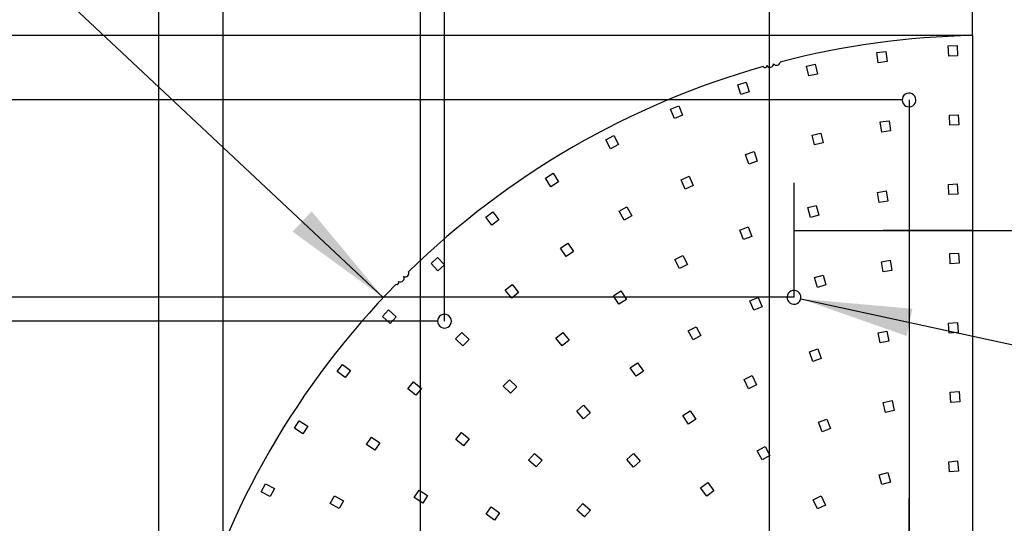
# Model space of a CAD drawing. Header units: millimetres. Extents: x 0 to 210, y 0 to 297.
# Tile 5 of 13: x 77 to 108, y 148 to 164. Entities that reach past the tile are written whole.
import ezdxf
from ezdxf.enums import TextEntityAlignment as Align

# ---------------------------------------------------------------- set-up
doc = ezdxf.new("R2010")
doc.units = ezdxf.units.MM
doc.header["$LTSCALE"] = 19.36
doc.layers.get('0').update_dxf_attribs({"linetype": 'CONTINUOUS'})
doc.layers.add('Z_DIM_2D', color=7, linetype='CONTINUOUS')
doc.styles.add('TEXTSTYLE_3', font='helveticaneueltw1g-ltcn.otf')
doc.styles.add('TEXTSTYLE_4', font='gdt', dxfattribs={"width": 0.7})
doc.dimstyles.new('DIMSTYLE_3', dxfattribs={"dimtxt": 2.1, "dimasz": 3.5, "dimexe": 1.5, "dimexo": 0, "dimgap": 0.525, "dimtad": 1, "dimdec": 3, "dimlfac": 10, "dimdsep": 46, "dimtxsty": 'TEXTSTYLE_3', "dimblk": '_FILLED', "dimblk1": '_FILLED', "dimblk2": '_FILLED', "dimcen": 0.09, "dimclrt": 5, "dimadec": 3, "dimazin": 2, "dimtol": 1, "dimtp": 0.3, "dimtm": 0.3, "dimtfac": 1, "dimtdec": 3, "dimtofl": 0, "dimtmove": 0, "dimatfit": 3, "dimldrblk": '_FILLED', "dimfxl": 0, "dimtolj": 1, "dimarcsym": 0})
doc.dimstyles.new('DIMSTYLE_4', dxfattribs={"dimtxt": 2.1, "dimasz": 3.5, "dimexe": 1.5, "dimexo": 0, "dimgap": 0.525, "dimtad": 1, "dimlfac": 10, "dimdsep": 46, "dimtxsty": 'TEXTSTYLE_3', "dimblk": '_FILLED', "dimblk1": '_FILLED', "dimblk2": '_FILLED', "dimcen": 0.09, "dimclrt": 5, "dimazin": 2, "dimtol": 1, "dimtp": 0.3, "dimtm": 0.3, "dimtfac": 1, "dimtofl": 0, "dimtmove": 0, "dimatfit": 3, "dimldrblk": '_FILLED', "dimfxl": 0, "dimtolj": 1, "dimarcsym": 0})
doc.dimstyles.new('DIMSTYLE_5', dxfattribs={"dimtxt": 2.1, "dimasz": 3.5, "dimexe": 1.5, "dimexo": 0, "dimgap": 0.525, "dimtad": 1, "dimlfac": 10, "dimdsep": 46, "dimtxsty": 'TEXTSTYLE_3', "dimblk": '_FILLED', "dimblk1": '_FILLED', "dimblk2": '_FILLED', "dimcen": 0.09, "dimclrt": 5, "dimazin": 2, "dimtol": 1, "dimtp": 0.4, "dimtm": 0.4, "dimtfac": 1, "dimtofl": 0, "dimtmove": 0, "dimatfit": 3, "dimldrblk": '_FILLED', "dimfxl": 0, "dimtolj": 1, "dimarcsym": 0})
doc.dimstyles.new('DIMSTYLE_7', dxfattribs={"dimtxt": 2.1, "dimasz": 3.5, "dimexe": 1.5, "dimexo": 0, "dimtad": 1, "dimdec": 3, "dimlfac": 10, "dimdsep": 46, "dimtxsty": 'TEXTSTYLE_3', "dimblk": '_FILLED', "dimblk1": '_FILLED', "dimblk2": '_FILLED', "dimcen": 0.09, "dimclrt": 5, "dimadec": 3, "dimazin": 2, "dimtol": 1, "dimtp": 0.1, "dimtm": 0.1, "dimtfac": 1, "dimtdec": 3, "dimtofl": 0, "dimtmove": 0, "dimatfit": 1, "dimldrblk": '_FILLED', "dimfxl": 0, "dimtolj": 1, "dimarcsym": 0})
doc.dimstyles.new('DIMSTYLE_8', dxfattribs={"dimtxt": 2.1, "dimasz": 3.5, "dimexe": 1.5, "dimexo": 0, "dimtad": 1, "dimdec": 3, "dimlfac": 10, "dimdsep": 46, "dimtxsty": 'TEXTSTYLE_3', "dimblk": '_FILLED', "dimblk1": '_FILLED', "dimblk2": '_FILLED', "dimcen": 0.09, "dimclrt": 5, "dimadec": 3, "dimazin": 2, "dimtol": 1, "dimtp": 1, "dimtm": 1, "dimtfac": 1, "dimtdec": 3, "dimtofl": 0, "dimtmove": 0, "dimatfit": 3, "dimldrblk": '_FILLED', "dimfxl": 0, "dimtolj": 1, "dimarcsym": 0})

# ---------------------------------------------------------------- blocks, each defined once
blk = doc.blocks.new('*D4')
at = {"layer": 'Z_DIM_2D', "color": 2, "linetype": 'Continuous', "transparency": 16777216}
for p, q in [((105.139, 139.736), (105.139, 148.765)), ((105.139, 147.265), (106.139, 147.265)), ((107.139, 147.265), (106.139, 147.265)), ((106.139, 147.265), (116.203, 147.265))]:
    blk.add_line(p, q, dxfattribs=at)
at = {"layer": 'Z_DIM_2D', "color": 5, "linetype": 'Continuous', "transparency": 16777216}
for s, height, style, p in [('20', 2.1, 'TEXTSTYLE_3', (109.199, 147.79)), ('`', 1.47, 'TEXTSTYLE_4', (112.02, 148.105)), ('0.3', 1.47, 'TEXTSTYLE_3', (113.735, 148.105))]:
    blk.add_text(s, height=height, dxfattribs=dict(at, style=style)).set_placement(p)
blk = doc.blocks.new('_FILLED')
at = {"color": 0, "linetype": 'ByBlock'}
blk.add_solid([(0, 0), (-1, 0.125), (-1, -0.125)], dxfattribs=at)
blk = doc.blocks.new('_NONE')
blk = doc.blocks.new('*D5')
at = {"layer": 'Z_DIM_2D', "color": 2, "linetype": 'Continuous', "transparency": 16777216}
for p, q in [((100.751, 144.124), (100.751, 167.021)), ((107.139, 163.331), (107.139, 167.021)), ((100.751, 165.521), (103.945, 165.521)), ((107.139, 165.521), (103.945, 165.521)), ((103.945, 165.521), (118.823, 165.521))]:
    blk.add_line(p, q, dxfattribs=at)
at = {"layer": 'Z_DIM_2D', "color": 5, "linetype": 'Continuous', "transparency": 16777216}
for s, height, style, p in [('63.88', 2.1, 'TEXTSTYLE_3', (108.293, 166.046)), ('`', 1.47, 'TEXTSTYLE_4', (114.64, 166.361)), ('0.3', 1.47, 'TEXTSTYLE_3', (116.355, 166.361))]:
    blk.add_text(s, height=height, dxfattribs=dict(at, style=style)).set_placement(p)
blk = doc.blocks.new('*D6')
at = {"layer": 'Z_DIM_2D', "color": 2, "linetype": 'Continuous', "transparency": 16777216}
for p, q in [((101.521, 155.098), (101.521, 158.704)), ((101.521, 157.204), (104.33, 157.204)), ((107.139, 157.204), (104.33, 157.204)), ((104.33, 157.204), (119.333, 157.204))]:
    blk.add_line(p, q, dxfattribs=at)
at = {"layer": 'Z_DIM_2D', "color": 5, "linetype": 'Continuous', "transparency": 16777216}
for s, height, style, p in [('56.18', 2.1, 'TEXTSTYLE_3', (108.802, 157.729)), ('`', 1.47, 'TEXTSTYLE_4', (115.149, 158.044)), ('0.3', 1.47, 'TEXTSTYLE_3', (116.864, 158.044))]:
    blk.add_text(s, height=height, dxfattribs=dict(at, style=style)).set_placement(p)
blk = doc.blocks.new('*D7')
at = {"layer": 'Z_DIM_2D', "color": 2, "linetype": 'Continuous', "transparency": 16777216}
for p, q in [((89.777, 143.352), (89.777, 173.707)), ((107.139, 163.331), (107.139, 173.707)), ((89.777, 172.207), (98.458, 172.207)), ((107.139, 172.207), (98.458, 172.207))]:
    blk.add_line(p, q, dxfattribs=at)
at = {"layer": 'Z_DIM_2D', "color": 5, "linetype": 'Continuous', "transparency": 16777216}
for s, height, style, p in [('173.62', 2.1, 'TEXTSTYLE_3', (96.366, 172.732)), ('`', 1.47, 'TEXTSTYLE_4', (101.102, 173.047)), ('0.3', 1.47, 'TEXTSTYLE_3', (103.194, 173.047))]:
    blk.add_text(s, height=height, dxfattribs=dict(at, style=style)).set_placement(p, align=Align.CENTER)
blk = doc.blocks.new('*D8')
at = {"layer": 'Z_DIM_2D', "color": 2, "linetype": 'Continuous', "transparency": 16777216}
for p, q in [((90.526, 154.348), (90.526, 169.97)), ((107.139, 163.331), (107.139, 169.97)), ((90.526, 168.47), (98.833, 168.47)), ((107.139, 168.47), (98.833, 168.47))]:
    blk.add_line(p, q, dxfattribs=at)
at = {"layer": 'Z_DIM_2D', "color": 5, "linetype": 'Continuous', "transparency": 16777216}
for s, height, style, p in [('166.13', 2.1, 'TEXTSTYLE_3', (96.741, 168.995)), ('`', 1.47, 'TEXTSTYLE_4', (101.477, 169.31)), ('0.3', 1.47, 'TEXTSTYLE_3', (103.569, 169.31))]:
    blk.add_text(s, height=height, dxfattribs=dict(at, style=style)).set_placement(p, align=Align.CENTER)
blk = doc.blocks.new('*D9')
at = {"layer": 'Z_DIM_2D', "color": 2, "linetype": 'Continuous', "transparency": 16777216}
for p, q in [((81.544, 137.736), (81.544, 180.978)), ((107.139, 163.331), (107.139, 180.978)), ((81.544, 179.478), (94.341, 179.478)), ((107.139, 179.478), (94.341, 179.478))]:
    blk.add_line(p, q, dxfattribs=at)
at = {"layer": 'Z_DIM_2D', "color": 5, "linetype": 'Continuous', "transparency": 16777216}
for s, height, style, p in [('255.95', 2.1, 'TEXTSTYLE_3', (92.25, 180.003)), ('`', 1.47, 'TEXTSTYLE_4', (96.986, 180.318)), ('0.4', 1.47, 'TEXTSTYLE_3', (99.077, 180.318))]:
    blk.add_text(s, height=height, dxfattribs=dict(at, style=style)).set_placement(p, align=Align.CENTER)
blk = doc.blocks.new('*D10')
at = {"layer": 'Z_DIM_2D', "color": 2, "linetype": 'Continuous', "transparency": 16777216}
for p, q in [((83.569, 139.736), (83.569, 177.761)), ((107.139, 163.331), (107.139, 177.761)), ((83.569, 176.261), (95.354, 176.261)), ((107.139, 176.261), (95.354, 176.261))]:
    blk.add_line(p, q, dxfattribs=at)
at = {"layer": 'Z_DIM_2D', "color": 5, "linetype": 'Continuous', "transparency": 16777216}
for s, height, style, p in [('235.7', 2.1, 'TEXTSTYLE_3', (93.262, 176.786)), ('`', 1.47, 'TEXTSTYLE_4', (97.293, 177.101)), ('0.3', 1.47, 'TEXTSTYLE_3', (99.385, 177.101))]:
    blk.add_text(s, height=height, dxfattribs=dict(at, style=style)).set_placement(p, align=Align.CENTER)
blk = doc.blocks.new('*D14')
at = {"layer": 'Z_DIM_2D', "color": 2, "linetype": 'Continuous', "transparency": 16777216}
for p, q in [((101.523, 155.098), (66.645, 155.098)), ((68.145, 155.098), (68.145, 146.417)), ((68.145, 137.736), (68.145, 146.417)), ((81.544, 137.736), (66.645, 137.736))]:
    blk.add_line(p, q, dxfattribs=at)
at = {"layer": 'Z_DIM_2D', "color": 5, "linetype": 'Continuous', "transparency": 16777216}
for s, height, style, p in [('0.3', 1.47, 'TEXTSTYLE_3', (67.305, 151.153)), ('`', 1.47, 'TEXTSTYLE_4', (67.305, 149.062)), ('173.62', 2.1, 'TEXTSTYLE_3', (67.62, 144.325))]:
    blk.add_text(s, height=height, rotation=90, dxfattribs=dict(at, style=style)).set_placement(p, align=Align.CENTER)
blk = doc.blocks.new('*D15')
at = {"layer": 'Z_DIM_2D', "color": 2, "linetype": 'Continuous', "transparency": 16777216}
for p, q in [((90.311, 154.348), (71.172, 154.348)), ((72.672, 154.348), (72.672, 146.042)), ((72.672, 137.736), (72.672, 146.042)), ((81.544, 137.736), (71.172, 137.736))]:
    blk.add_line(p, q, dxfattribs=at)
at = {"layer": 'Z_DIM_2D', "color": 5, "linetype": 'Continuous', "transparency": 16777216}
for s, height, style, p in [('0.3', 1.47, 'TEXTSTYLE_3', (71.832, 150.778)), ('`', 1.47, 'TEXTSTYLE_4', (71.832, 148.687)), ('166.13', 2.1, 'TEXTSTYLE_3', (72.147, 143.951))]:
    blk.add_text(s, height=height, rotation=90, dxfattribs=dict(at, style=style)).set_placement(p, align=Align.CENTER)
blk = doc.blocks.new('*D16')
at = {"layer": 'Z_DIM_2D', "color": 2, "linetype": 'Continuous', "transparency": 16777216}
for p, q in [((104.924, 161.306), (61.74, 161.306)), ((63.24, 161.306), (63.24, 149.521)), ((63.24, 137.736), (63.24, 149.521)), ((81.544, 137.736), (61.74, 137.736))]:
    blk.add_line(p, q, dxfattribs=at)
at = {"layer": 'Z_DIM_2D', "color": 5, "linetype": 'Continuous', "transparency": 16777216}
for s, height, style, p in [('0.3', 1.47, 'TEXTSTYLE_3', (62.4, 153.552)), ('`', 1.47, 'TEXTSTYLE_4', (62.4, 151.46)), ('235.7', 2.1, 'TEXTSTYLE_3', (62.715, 147.429))]:
    blk.add_text(s, height=height, rotation=90, dxfattribs=dict(at, style=style)).set_placement(p, align=Align.CENTER)
blk = doc.blocks.new('*D17')
at = {"layer": 'Z_DIM_2D', "color": 2, "linetype": 'Continuous', "transparency": 16777216}
for p, q in [((107.139, 163.331), (57.474, 163.331)), ((58.974, 163.331), (58.974, 150.534)), ((58.974, 137.736), (58.974, 150.534)), ((81.544, 137.736), (57.474, 137.736))]:
    blk.add_line(p, q, dxfattribs=at)
at = {"layer": 'Z_DIM_2D', "color": 5, "linetype": 'Continuous', "transparency": 16777216}
for s, height, style, p in [('0.4', 1.47, 'TEXTSTYLE_3', (58.134, 155.27)), ('`', 1.47, 'TEXTSTYLE_4', (58.134, 153.178)), ('255.95', 2.1, 'TEXTSTYLE_3', (58.449, 148.442))]:
    blk.add_text(s, height=height, rotation=90, dxfattribs=dict(at, style=style)).set_placement(p, align=Align.CENTER)
blk = doc.blocks.new('*D18')
at = {"layer": 'Z_DIM_2D', "color": 2, "linetype": 'Continuous', "transparency": 16777216}
blk.add_line((101.733, 155.052), (123.414, 150.346), dxfattribs=at)
at = {"layer": 'Z_DIM_2D', "color": 2, "linetype": 'Continuous', "transparency": 16777216, "xscale": 3.5, "yscale": 3.5, "zscale": 3.5, "rotation": 167.7528428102}
blk.add_blockref('_FILLED', (101.733, 155.052), dxfattribs=at)
at = {"layer": 'Z_DIM_2D', "color": 5, "linetype": 'Continuous', "transparency": 16777216}
for s, height, style, p in [('n', 2.1, 'TEXTSTYLE_4', (108.853, 154.044)), ('4.3', 2.1, 'TEXTSTYLE_3', (111.589, 153.45)), ('`', 1.47, 'TEXTSTYLE_4', (115.101, 153.01)), ('0.1', 1.47, 'TEXTSTYLE_3', (116.777, 152.646)), (' (7x)', 2.1, 'TEXTSTYLE_3', (119.123, 151.815))]:
    blk.add_text(s, height=height, rotation=-12.2472, dxfattribs=dict(at, style=style)).set_placement(p)
blk = doc.blocks.new('*D19')
at = {"layer": 'Z_DIM_2D', "color": 2, "linetype": 'Continuous', "transparency": 16777216}
blk.add_line((88.6, 155.089), (72.704, 169.996), dxfattribs=at)
at = {"layer": 'Z_DIM_2D', "color": 2, "linetype": 'Continuous', "transparency": 16777216, "xscale": 3.5, "yscale": 3.5, "zscale": 3.5, "rotation": 316.840191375}
blk.add_blockref('_FILLED', (88.6, 155.089), dxfattribs=at)
at = {"layer": 'Z_DIM_2D', "color": 5, "linetype": 'Continuous', "transparency": 16777216}
for s, height, style, p in [('R', 2.1, 'TEXTSTYLE_3', (74.138, 169.371)), ('261', 2.1, 'TEXTSTYLE_3', (77.224, 166.477)), ('`', 1.47, 'TEXTSTYLE_4', (78.691, 165.533)), ('1', 1.47, 'TEXTSTYLE_3', (79.411, 164.858))]:
    blk.add_text(s, height=height, rotation=-43.1598, dxfattribs=dict(at, style=style)).set_placement(p, align=Align.RIGHT)

msp = doc.modelspace()

# ---------------------------------------------------------------- linework, layer by layer
at = {"color": 7, "linetype": 'Continuous'}
for p, q in [((107.13876, 163.3312), (107.13876, 138.60099)), ((106.37442, 163.00493), (106.65415, 163.01713)), ((106.38836, 162.68523), (106.37442, 163.00493)), ((106.65415, 163.01713), (106.6681, 162.69743)), ((104.13157, 162.79643), (104.40917, 162.83299)), ((104.17335, 162.47917), (104.13157, 162.79643)), ((104.40917, 162.83299), (104.45095, 162.51573)), ((106.6681, 162.69743), (106.38836, 162.68523)), ((101.91746, 162.37441), (102.19082, 162.43499)), ((101.98669, 162.06199), (101.91746, 162.37441)), ((102.19082, 162.43499), (102.26006, 162.12257)), ((104.45095, 162.51573), (104.17335, 162.47917)), ((102.26006, 162.12257), (101.98669, 162.06199)), ((99.74964, 161.784), (100.01669, 161.86817)), ((99.84583, 161.4788), (99.74964, 161.784)), ((100.01669, 161.86817), (100.11288, 161.56297)), ((100.11288, 161.56297), (99.84583, 161.4788)), ((97.63568, 161.01781), (97.89437, 161.12497)), ((97.89437, 161.12497), (98.01683, 160.82933)), ((105.13926, 161.30601), (105.13876, 139.73599)), ((97.75815, 160.72218), (97.63568, 161.01781)), ((98.01683, 160.82933), (97.75815, 160.72218)), ((106.40903, 160.82893), (106.68873, 160.84184)), ((106.42379, 160.50927), (106.40903, 160.82893)), ((106.68873, 160.84184), (106.70349, 160.52218)), ((104.23549, 160.61454), (104.51281, 160.65323)), ((104.27971, 160.29761), (104.23549, 160.61454)), ((104.51281, 160.65323), (104.55703, 160.3363)), ((106.70349, 160.52218), (106.42379, 160.50927)), ((95.60154, 160.05576), (95.8499, 160.18505)), ((95.8499, 160.18505), (95.99766, 159.90121)), ((102.09334, 160.2009), (102.36591, 160.26501)), ((102.16661, 159.8894), (102.09334, 160.2009)), ((102.36591, 160.26501), (102.43917, 159.95351)), ((104.55703, 160.3363), (104.27971, 160.29761)), ((95.7493, 159.77192), (95.60154, 160.05576)), ((95.99766, 159.90121), (95.7493, 159.77192)), ((102.43917, 159.95351), (102.16661, 159.8894)), ((99.99767, 159.59114), (100.26315, 159.68013)), ((100.09937, 159.28773), (99.99767, 159.59114)), ((100.26315, 159.68013), (100.36485, 159.37672)), ((100.36485, 159.37672), (100.09937, 159.28773)), ((93.70472, 158.84822), (93.94088, 158.99865)), ((93.94088, 158.99865), (94.1128, 158.72876)), ((97.96772, 158.7908), (98.22386, 158.9039)), ((98.22386, 158.9039), (98.35312, 158.61117)), ((93.87664, 158.57832), (93.70472, 158.84822)), ((94.1128, 158.72876), (93.87664, 158.57832)), ((98.09698, 158.49807), (97.96772, 158.7908)), ((98.35312, 158.61117), (98.09698, 158.49807)), ((106.37809, 158.64891), (106.65771, 158.66355)), ((106.39481, 158.32935), (106.37809, 158.64891)), ((106.65771, 158.66355), (106.67443, 158.34398)), ((104.14546, 158.39963), (104.42201, 158.44342)), ((104.19551, 158.08356), (104.14546, 158.39963)), ((104.42201, 158.44342), (104.47206, 158.12736)), ((106.67443, 158.34398), (106.39481, 158.32935)), ((101.95212, 157.91846), (102.22258, 157.99093)), ((102.22258, 157.99093), (102.3054, 157.68184)), ((104.47206, 158.12736), (104.19551, 158.08356)), ((91.82279, 157.6196), (92.04494, 157.79005)), ((92.04494, 157.79005), (92.23973, 157.53617)), ((96.0211, 157.80706), (96.26571, 157.9433)), ((96.1768, 157.52749), (96.0211, 157.80706)), ((96.42142, 157.66374), (96.1768, 157.52749)), ((96.26571, 157.9433), (96.42142, 157.66374)), ((102.03494, 157.60937), (101.95212, 157.91846)), ((102.3054, 157.68184), (102.03494, 157.60937)), ((92.01758, 157.36572), (91.82279, 157.6196)), ((92.23973, 157.53617), (92.01758, 157.36572)), ((99.82072, 157.21049), (100.08212, 157.31084)), ((99.9354, 156.91175), (99.82072, 157.21049)), ((100.08212, 157.31084), (100.1968, 157.0121)), ((94.17284, 156.64753), (94.40384, 156.80576)), ((94.40384, 156.80576), (94.58468, 156.54175)), ((100.1968, 157.0121), (99.9354, 156.91175)), ((94.35367, 156.38352), (94.17284, 156.64753)), ((94.58468, 156.54175), (94.35367, 156.38352)), ((97.77638, 156.28425), (98.02586, 156.41136)), ((98.02586, 156.41136), (98.17114, 156.12624)), ((106.42002, 156.47248), (106.69958, 156.48816)), ((106.43793, 156.15298), (106.42002, 156.47248)), ((106.69958, 156.48816), (106.7175, 156.16866)), ((90.10494, 156.16222), (90.31138, 156.35139)), ((90.32114, 155.92629), (90.10494, 156.16222)), ((90.31138, 156.35139), (90.52757, 156.11547)), ((90.52757, 156.11547), (90.32114, 155.92629)), ((97.92165, 155.99912), (97.77638, 156.28425)), ((98.17114, 156.12624), (97.92165, 155.99912)), ((104.27143, 156.21464), (104.54747, 156.26155)), ((104.32504, 155.89916), (104.27143, 156.21464)), ((104.54747, 156.26155), (104.60109, 155.94607)), ((106.7175, 156.16866), (106.43793, 156.15298)), ((102.16832, 155.71848), (102.43738, 155.79599)), ((102.43738, 155.79599), (102.52597, 155.4885)), ((104.60109, 155.94607), (104.32504, 155.89916)), ((92.43633, 155.31983), (92.65172, 155.49873)), ((92.65172, 155.49873), (92.85618, 155.25257)), ((102.25691, 155.41098), (102.16832, 155.71848)), ((102.52597, 155.4885), (102.25691, 155.41098)), ((92.64079, 155.07366), (92.43633, 155.31983)), ((92.85618, 155.25257), (92.64079, 155.07366)), ((95.83921, 155.14893), (96.07404, 155.30142)), ((96.07404, 155.30142), (96.24832, 155.03305)), ((96.01349, 154.88055), (95.83921, 155.14893)), ((96.24832, 155.03305), (96.01349, 154.88055)), ((100.13318, 154.9897), (100.39187, 155.09686)), ((100.25565, 154.69406), (100.13318, 154.9897)), ((100.39187, 155.09686), (100.51433, 154.80122)), ((88.58121, 154.49337), (88.77038, 154.6998)), ((88.77038, 154.6998), (89.00631, 154.4836)), ((100.51433, 154.80122), (100.25565, 154.69406)), ((88.81713, 154.27717), (88.58121, 154.49337)), ((89.00631, 154.4836), (88.81713, 154.27717)), ((106.3811, 154.2898), (106.6605, 154.30811)), ((106.40202, 153.97049), (106.3811, 154.2898)), ((106.6605, 154.30811), (106.68142, 153.98879)), ((90.87663, 153.79512), (91.07461, 153.99312)), ((91.07461, 153.99312), (91.30089, 153.76685)), ((94.03177, 153.81768), (94.24937, 153.99388)), ((94.24937, 153.99388), (94.45075, 153.74519)), ((98.19366, 154.03831), (98.43873, 154.17374)), ((98.34843, 153.75823), (98.19366, 154.03831)), ((98.43873, 154.17374), (98.5935, 153.89366)), ((104.16523, 153.97961), (104.43985, 154.03424)), ((104.22767, 153.66576), (104.16523, 153.97961)), ((104.43985, 154.03424), (104.50228, 153.72039)), ((106.68142, 153.98879), (106.40202, 153.97049)), ((91.10291, 153.56886), (90.87663, 153.79512)), ((91.30089, 153.76685), (91.10291, 153.56886)), ((94.23314, 153.56899), (94.03177, 153.81768)), ((94.45075, 153.74519), (94.23314, 153.56899)), ((98.5935, 153.89366), (98.34843, 153.75823)), ((104.50228, 153.72039), (104.22767, 153.66576)), ((102.00976, 153.38308), (102.2749, 153.47309)), ((102.11262, 153.08007), (102.00976, 153.38308)), ((102.2749, 153.47309), (102.37776, 153.17007)), ((96.372, 152.8753), (96.60036, 153.03731)), ((96.60036, 153.03731), (96.78552, 152.77632)), ((102.37776, 153.17007), (102.11262, 153.08007)), ((87.14659, 152.76734), (87.31706, 152.98946)), ((87.40045, 152.57251), (87.14659, 152.76734)), ((87.31706, 152.98946), (87.57092, 152.79464)), ((87.57092, 152.79464), (87.40045, 152.57251)), ((96.55715, 152.61431), (96.372, 152.8753)), ((96.78552, 152.77632), (96.55715, 152.61431)), ((89.37394, 152.22049), (89.55281, 152.43591)), ((89.55281, 152.43591), (89.799, 152.23148)), ((92.37366, 152.30514), (92.57166, 152.50312)), ((92.57166, 152.50312), (92.79792, 152.27683)), ((99.95, 152.51006), (100.20112, 152.63391)), ((100.09154, 152.22307), (99.95, 152.51006)), ((100.20112, 152.63391), (100.34266, 152.34691)), ((89.62013, 152.01607), (89.37394, 152.22049)), ((89.799, 152.23148), (89.62013, 152.01607)), ((92.59992, 152.07885), (92.37366, 152.30514)), ((92.79792, 152.27683), (92.59992, 152.07885)), ((100.34266, 152.34691), (100.09154, 152.22307)), ((106.43268, 152.1124), (106.71197, 152.1324)), ((106.45555, 151.79322), (106.43268, 152.1124)), ((106.71197, 152.1324), (106.73483, 151.81322)), ((104.33046, 151.78993), (104.60406, 151.84943)), ((104.39846, 151.47724), (104.33046, 151.78993)), ((104.60406, 151.84943), (104.67206, 151.53674)), ((106.73483, 151.81322), (106.45555, 151.79322)), ((94.6907, 151.5145), (94.89948, 151.70108)), ((94.90393, 151.2759), (94.6907, 151.5145)), ((94.89948, 151.70108), (95.11271, 151.46247)), ((95.11271, 151.46247), (94.90393, 151.2759)), ((98.02276, 151.37625), (98.25558, 151.5318)), ((98.25558, 151.5318), (98.43335, 151.26573)), ((104.67206, 151.53674), (104.39846, 151.47724)), ((85.8037, 150.97887), (85.95413, 151.21503)), ((85.95413, 151.21503), (86.22402, 151.0431)), ((98.20054, 151.11017), (98.02276, 151.37625)), ((98.43335, 151.26573), (98.20054, 151.11017)), ((102.29167, 151.17051), (102.55401, 151.26836)), ((102.4035, 150.87069), (102.29167, 151.17051)), ((102.55401, 151.26836), (102.66585, 150.96854)), ((86.07359, 150.80695), (85.8037, 150.97887)), ((86.22402, 151.0431), (86.07359, 150.80695)), ((90.88086, 150.62537), (91.05707, 150.84298)), ((91.05707, 150.84298), (91.30576, 150.6416)), ((102.66585, 150.96854), (102.4035, 150.87069)), ((88.06899, 150.4709), (88.22722, 150.70191)), ((88.22722, 150.70191), (88.49122, 150.52107)), ((91.12955, 150.424), (90.88086, 150.62537)), ((91.30576, 150.6416), (91.12955, 150.424)), ((88.33299, 150.29007), (88.06899, 150.4709)), ((88.49122, 150.52107), (88.33299, 150.29007)), ((100.36421, 150.26837), (100.60997, 150.40255)), ((100.51755, 149.98751), (100.36421, 150.26837)), ((100.60997, 150.40255), (100.76331, 150.12168)), ((93.17407, 149.97572), (93.36065, 150.18449)), ((93.41266, 149.76248), (93.17407, 149.97572)), ((93.36065, 150.18449), (93.59925, 149.97125)), ((93.59925, 149.97125), (93.41266, 149.76248)), ((96.25803, 149.99896), (96.46853, 150.18359)), ((96.46904, 149.75838), (96.25803, 149.99896)), ((96.46853, 150.18359), (96.67954, 149.94302)), ((96.67954, 149.94302), (96.46904, 149.75838)), ((100.76331, 150.12168), (100.51755, 149.98751)), ((106.38784, 149.92481), (106.66678, 149.94922)), ((106.41574, 149.60603), (106.38784, 149.92481)), ((106.66678, 149.94922), (106.69467, 149.63044)), ((106.69467, 149.63044), (106.41574, 149.60603)), ((104.20463, 149.51514), (104.47509, 149.58759)), ((104.28743, 149.20604), (104.20463, 149.51514)), ((104.47509, 149.58759), (104.55789, 149.27849)), ((84.76219, 148.98069), (84.89148, 149.22905)), ((85.04603, 148.83293), (84.76219, 148.98069)), ((84.89148, 149.22905), (85.17533, 149.08129)), ((85.17533, 149.08129), (85.04603, 148.83293)), ((89.57332, 148.80071), (89.72582, 149.03554)), ((89.72582, 149.03554), (89.99419, 148.86125)), ((98.5832, 149.10018), (98.80736, 149.26797)), ((98.77496, 148.844), (98.5832, 149.10018)), ((98.99912, 149.01179), (98.77496, 148.844)), ((98.80736, 149.26797), (98.99912, 149.01179)), ((104.55789, 149.27849), (104.28743, 149.20604)), ((86.93145, 148.60903), (87.06769, 148.85365)), ((87.06769, 148.85365), (87.34725, 148.69794)), ((87.34725, 148.69794), (87.21101, 148.45332)), ((89.8417, 148.62642), (89.57332, 148.80071)), ((89.99419, 148.86125), (89.8417, 148.62642)), ((102.12363, 148.73183), (102.3774, 148.85016)), ((102.25887, 148.44181), (102.12363, 148.73183)), ((102.3774, 148.85016), (102.51264, 148.56014)), ((87.21101, 148.45332), (86.93145, 148.60903)), ((91.83743, 148.27438), (91.99944, 148.50275)), ((91.99944, 148.50275), (92.26044, 148.31759)), ((94.69118, 148.40624), (94.87581, 148.61674)), ((94.93175, 148.19523), (94.69118, 148.40624)), ((94.87581, 148.61674), (95.11639, 148.40573)), ((95.11639, 148.40573), (94.93175, 148.19523)), ((102.51264, 148.56014), (102.25887, 148.44181)), ((92.09842, 148.08922), (91.83743, 148.27438)), ((92.26044, 148.31759), (92.09842, 148.08922))]:
    msp.add_line(p, q, dxfattribs=at)
for centre, radius, start, end in [((107.63876, 137.23591), 26.10007, 91.097694, 104.540371), ((107.63877, 137.23598), 26.10001, 105.756252, 134.34178), ((100.60369, 162.38958), 0.0625, 213.262255, 357.988483), ((100.76368, 162.44814), 0.1149, 211.919813, 358.586452), ((100.97227, 162.51063), 0.11424, 214.877312, 354.675432), ((105.13876, 161.30599), 0.215, 92.338328, 272.471691), ((105.13926, 161.30601), 0.215, 272.338328, 92.471691), ((89.29025, 155.85559), 0.11605, 245.444456, 23.714194), ((107.63876, 137.23599), 26.1, 135.567088, 164.446669), ((89.02926, 155.56391), 0.0625, 243.647654, 27.225834), ((89.13887, 155.69577), 0.11655, 242.376301, 27.74786), ((101.52126, 155.09849), 0.215, 71.35437, 251.775732), ((101.52276, 155.09799), 0.215, 251.35437, 71.775732), ((90.52626, 154.34849), 0.215, 44.808546, 225.191454), ((90.52727, 154.34747), 0.215, 224.808546, 45.191454)]:
    msp.add_arc(centre, radius, start, end, dxfattribs=at)

# ---------------------------------------------------------------- dimensions: what is measured, and where the dimension line sits
at = {"layer": 'Z_DIM_2D', "color": 2, "linetype": 'Continuous'}
for base, p1, p2, angle, dimstyle, picture, middle in [((81.54355, 179.47825), (107.13876, 163.3312), (81.54355, 137.73598), 180, 'DIMSTYLE_5', '*D9', (94.34115, 179.47825)), ((83.56876, 176.26072), (107.13876, 163.3312), (83.56876, 139.73599), 180, 'DIMSTYLE_3', '*D10', (95.35376, 176.26072)), ((89.77676, 172.20739), (107.13876, 163.3312), (89.77676, 143.35199), 180, 'DIMSTYLE_3', '*D7', (98.45776, 172.20739)), ((90.5262582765, 168.4697730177), (107.1387582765, 163.3311968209), (90.5262582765, 154.3484868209), 180, 'DIMSTYLE_4', '*D8', (98.8325082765, 168.4697730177)), ((100.75076, 165.52088), (107.13876, 163.3312), (100.75076, 144.12399), 180, 'DIMSTYLE_3', '*D5', (113.55811, 165.52088)), ((58.97397, 163.3312), (81.54355, 137.73598), (107.13876, 163.3312), 90, 'DIMSTYLE_5', '*D17', (58.97397, 150.53359)), ((101.5212582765, 157.203654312), (107.1387582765, 163.3311968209), (101.5212582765, 155.0984868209), 180, 'DIMSTYLE_4', '*D6', (114.067584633, 157.203654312)), ((105.13876, 147.26478), (107.13876, 163.3312), (105.13876, 139.73599), 180, 'DIMSTYLE_3', '*D4', (112.70095, 147.26478)), ((63.24029, 161.30599), (81.54355, 137.73598), (104.92376, 161.30599), 90, 'DIMSTYLE_3', '*D16', (63.24029, 149.52099)), ((68.14533, 155.09799), (81.54355, 137.73598), (101.52276, 155.09799), 90, 'DIMSTYLE_3', '*D14', (68.14533, 146.41699)), ((72.67236, 154.34849), (81.54355, 137.73598), (90.31126, 154.34849), 90, 'DIMSTYLE_4', '*D15', (72.67236, 146.04224))]:
    dim = msp.add_linear_dim(base=base, p1=p1, p2=p2, angle=angle, dimstyle=dimstyle, override={"dimblk1": 'NONE', "dimblk2": 'NONE', "dimsah": 1}, dxfattribs=at)
    dim.commit()
    dim.dimension.update_dxf_attribs({"geometry": picture, "text_midpoint": middle, "dimtype": 160})
dim = msp.add_radius_dim(center=(107.63876, 137.23599), mpoint=(88.60015, 155.08931), text='R<>', dimstyle='DIMSTYLE_8', override={"dimpost": '<>'}, dxfattribs=at)
dim.commit()
dim.dimension.update_dxf_attribs({"geometry": '*D19', "text_midpoint": (76.73997, 168.38415), "dimtype": 164})
dim = msp.add_diameter_dim_2p(p1=(101.73287, 155.05238), p2=(101.31265, 155.14359), text='%%c<> (7x)', dimstyle='DIMSTYLE_7', override={"dimpost": '<>'}, dxfattribs=at)
dim.commit()
dim.dimension.update_dxf_attribs({"geometry": '*D18', "text_midpoint": (116.41189, 153.47769), "dimtype": 163})

doc.saveas('drawing.dxf')
